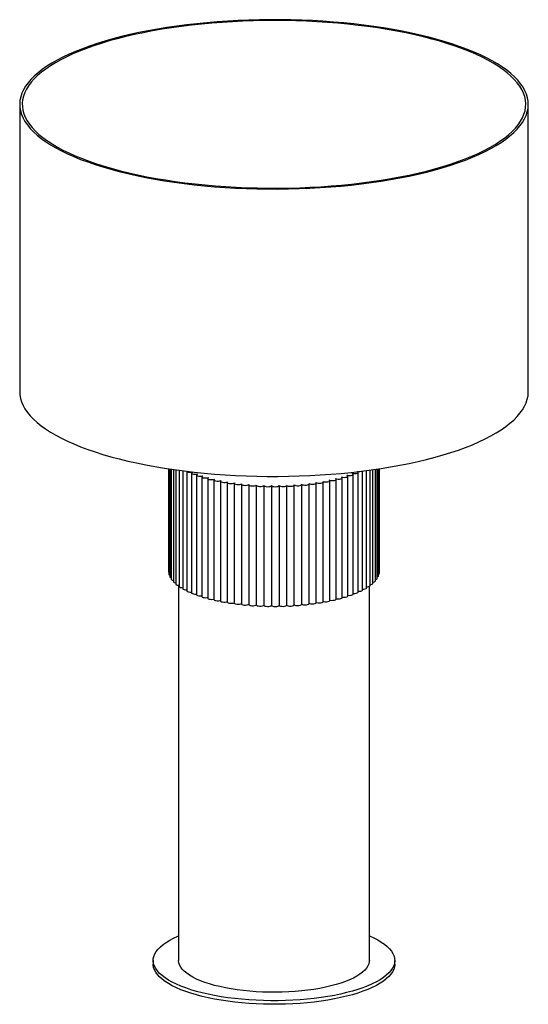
# Paper-space layout '_Dimétrica' of a CAD drawing. Header units: millimetres. Extents: x -200 to 200, y -341 to 434.
import ezdxf

# ---------------------------------------------------------------- set-up
doc = ezdxf.new("R2010")
doc.units = ezdxf.units.MM

psp = doc.layouts.new('_Dimétrica')

# ---------------------------------------------------------------- linework, layer by layer
at = {"color": 7, "linetype": 'Continuous', "lineweight": 25}
for p, q in [((-200, 367.7), (-200, 141.42)), ((200, 141.42), (200, 367.7)), ((-82.99, 80.77), (-82.99, -0.34)), ((-82.69, 80.72), (-82.69, -2.33)), ((-81.95, 80.61), (-81.95, -4.31)), ((-80.76, 80.43), (-80.76, -6.26)), ((-79.14, 80.2), (-79.14, -8.18)), ((-77.09, 79.91), (-77.09, -10.06)), ((-74.63, 79.57), (-74.63, -11.87)), ((-71.77, 79.2), (-71.77, -13.62)), ((-68.52, 78.79), (-68.52, -15.3)), ((66.17, -16.36), (66.17, 77.92)), ((69.66, -14.74), (69.66, 78.93)), ((72.78, -13.04), (72.78, 79.33)), ((75.51, -11.27), (75.51, 79.69)), ((77.83, -9.43), (77.83, 80.01)), ((79.74, -7.54), (79.74, 80.28)), ((81.21, -5.61), (81.21, 80.5)), ((82.25, -3.64), (82.25, 80.65)), ((82.85, -1.66), (82.85, 80.74)), ((82.99, 0.34), (82.99, 80.77)), ((-64.91, 77.39), (-64.91, -16.89)), ((-60.95, 75.9), (-60.95, -18.38)), ((-56.67, 74.51), (-56.67, -19.78)), ((-52.09, 73.22), (-52.09, -21.06)), ((-47.23, 72.06), (-47.23, -22.22)), ((-42.12, 71.02), (-42.12, -23.26)), ((-36.8, 70.11), (-36.8, -24.17)), ((38.62, -23.88), (38.62, 70.4)), ((43.87, -22.92), (43.87, 71.36)), ((48.9, -21.84), (48.9, 72.44)), ((53.67, -20.64), (53.67, 73.64)), ((58.15, -19.32), (58.15, 74.96)), ((62.33, -17.89), (62.33, 76.39)), ((-31.28, 69.34), (-31.28, -24.94)), ((-25.61, 68.7), (-25.61, -25.58)), ((-19.82, 68.21), (-19.82, -26.07)), ((-13.92, 67.86), (-13.92, -26.42)), ((-7.97, 67.67), (-7.97, -26.62)), ((-1.99, 67.56), (-1.99, -26.72)), ((4.01, 67.59), (4.01, -26.69)), ((9.99, -26.56), (9.99, 67.72)), ((15.92, -26.32), (15.92, 67.96)), ((21.79, -25.92), (21.79, 68.36)), ((27.54, -25.38), (27.54, 68.9)), ((33.17, -24.7), (33.17, 69.58)), ((82.85, 0.03), (82.99, 0.34)), ((-75, -11.01), (-75, -306.41)), ((75, -306.41), (75, -11.82)), ((-95, -306.41), (-95, -309.24)), ((95, -309.24), (95, -306.41))]:
    psp.add_line(p, q, dxfattribs=at)
at = {"color": 7, "linetype": 'Continuous', "lineweight": 25, "flags": 128}
for points in [[(-70.71, 305.33), (-62.81, 304.4), (-54.81, 303.58), (-46.71, 302.87), (-38.52, 302.28), (-30.27, 301.8), (-21.96, 301.43), (-13.62, 301.18), (-5.25, 301.05), (3.12, 301.04), (11.5, 301.14), (19.85, 301.36), (28.16, 301.69), (36.43, 302.14), (44.63, 302.71), (52.76, 303.39), (60.79, 304.18), (68.72, 305.09), (76.52, 306.1), (84.19, 307.22), (91.71, 308.45), (99.08, 309.78), (106.27, 311.22), (113.27, 312.75), (120.07, 314.38), (126.66, 316.1), (133.03, 317.92), (139.17, 319.82), (145.06, 321.8), (150.7, 323.87), (156.08, 326.01), (161.18, 328.22), (165.99, 330.51), (170.52, 332.86), (174.75, 335.27), (178.67, 337.74), (182.27, 340.26), (185.56, 342.82), (188.52, 345.44), (191.15, 348.09), (193.45, 350.77), (195.41, 353.49), (197.02, 356.23), (198.29, 358.99), (199.21, 361.76), (199.78, 364.55), (200, 367.34), (199.87, 370.13), (199.38, 372.92), (198.55, 375.7), (197.37, 378.46), (195.85, 381.21), (193.98, 383.93), (191.77, 386.62), (189.22, 389.28), (186.34, 391.91), (183.14, 394.49), (179.61, 397.02), (175.77, 399.5), (171.62, 401.93), (167.17, 404.29), (162.43, 406.59), (157.4, 408.83), (152.09, 410.99), (146.52, 413.07), (140.69, 415.08), (134.61, 417), (128.3, 418.84), (121.77, 420.58), (115.01, 422.24), (108.06, 423.79), (100.92, 425.25), (93.6, 426.61), (86.12, 427.87), (78.48, 429.01), (70.71, 430.06), (62.81, 430.99), (54.81, 431.81), (46.71, 432.52), (38.52, 433.11), (30.27, 433.59), (21.96, 433.96), (13.62, 434.21), (5.25, 434.34), (-3.12, 434.35), (-11.5, 434.25), (-19.85, 434.03), (-28.16, 433.7), (-36.43, 433.25), (-44.63, 432.68), (-52.76, 432), (-60.79, 431.21), (-68.72, 430.3), (-76.52, 429.29), (-84.19, 428.17), (-91.71, 426.94), (-99.08, 425.61), (-106.27, 424.17), (-113.27, 422.64), (-120.07, 421.01), (-126.66, 419.29), (-133.03, 417.48), (-139.17, 415.57), (-145.06, 413.59), (-150.7, 411.52), (-156.08, 409.38), (-161.18, 407.17), (-165.99, 404.88), (-170.52, 402.53), (-174.75, 400.12), (-178.67, 397.66), (-182.27, 395.13), (-185.56, 392.57), (-188.52, 389.95), (-191.15, 387.3), (-193.45, 384.62), (-195.41, 381.9), (-197.02, 379.16), (-198.29, 376.4), (-199.21, 373.63), (-199.78, 370.84), (-200, 368.05), (-199.87, 365.26), (-199.38, 362.47), (-198.55, 359.69), (-197.37, 356.93), (-195.85, 354.18), (-193.98, 351.46), (-191.77, 348.77), (-189.22, 346.11), (-186.34, 343.48), (-183.14, 340.9), (-179.61, 338.37), (-175.77, 335.89), (-171.62, 333.46), (-167.17, 331.1), (-162.43, 328.8), (-157.4, 326.56), (-152.09, 324.4), (-146.52, 322.32), (-140.69, 320.31), (-134.61, 318.39), (-128.3, 316.55), (-121.77, 314.81), (-115.01, 313.16), (-108.06, 311.6), (-100.92, 310.14), (-93.6, 308.78), (-86.12, 307.53), (-78.48, 306.38), (-70.71, 305.33)], [(-70, 305.96), (-62.13, 305.03), (-54.15, 304.21), (-46.08, 303.51), (-37.92, 302.92), (-29.69, 302.44), (-21.41, 302.08), (-13.09, 301.84), (-4.75, 301.71), (3.59, 301.71), (11.94, 301.82), (20.26, 302.04), (28.54, 302.38), (36.78, 302.84), (44.95, 303.42), (53.04, 304.11), (61.03, 304.91), (68.92, 305.82), (76.68, 306.85), (84.31, 307.98), (91.79, 309.22), (99.1, 310.56), (106.24, 312), (113.19, 313.54), (119.94, 315.18), (126.47, 316.91), (132.78, 318.74), (138.85, 320.65), (144.68, 322.64), (150.25, 324.71), (155.55, 326.86), (160.58, 329.08), (165.32, 331.37), (169.77, 333.73), (173.91, 336.15), (177.75, 338.62), (181.27, 341.14), (184.46, 343.71), (187.33, 346.32), (189.87, 348.98), (192.07, 351.66), (193.92, 354.37), (195.44, 357.11), (196.6, 359.87), (197.42, 362.64), (197.88, 365.42), (197.99, 368.2), (197.75, 370.98), (197.16, 373.76), (196.22, 376.52), (194.93, 379.27), (193.29, 382), (191.31, 384.7), (188.99, 387.38), (186.34, 390.01), (183.35, 392.61), (180.03, 395.17), (176.4, 397.67), (172.45, 400.12), (168.2, 402.52), (163.64, 404.85), (158.8, 407.12), (153.67, 409.31), (148.27, 411.44), (142.61, 413.48), (136.69, 415.44), (130.53, 417.32), (124.14, 419.11), (117.52, 420.81), (110.7, 422.42), (103.68, 423.92), (96.48, 425.33), (89.1, 426.63), (81.57, 427.83), (73.89, 428.93), (66.08, 429.91), (58.16, 430.78), (50.13, 431.55), (42.01, 432.19), (33.81, 432.73), (25.56, 433.14), (17.26, 433.44), (8.93, 433.63), (0.58, 433.7), (-7.77, 433.64), (-16.1, 433.48), (-24.41, 433.19), (-32.67, 432.79), (-40.87, 432.27), (-49, 431.64), (-57.05, 430.9), (-64.99, 430.04), (-72.81, 429.07), (-80.51, 427.99), (-88.07, 426.81), (-95.46, 425.52), (-102.69, 424.12), (-109.74, 422.63), (-116.59, 421.04), (-123.23, 419.35), (-129.65, 417.58), (-135.85, 415.71), (-141.8, 413.76), (-147.5, 411.73), (-152.94, 409.61), (-158.1, 407.43), (-162.99, 405.17), (-167.58, 402.85), (-171.88, 400.46), (-175.87, 398.02), (-179.55, 395.52), (-182.91, 392.97), (-185.94, 390.38), (-188.64, 387.74), (-191.01, 385.08), (-193.04, 382.38), (-194.72, 379.65), (-196.06, 376.9), (-197.05, 374.14), (-197.69, 371.37), (-197.98, 368.58), (-197.92, 365.8), (-197.5, 363.02), (-196.74, 360.25), (-195.62, 357.49), (-194.16, 354.75), (-192.35, 352.04), (-190.2, 349.35), (-187.71, 346.69), (-184.88, 344.07), (-181.73, 341.5), (-178.26, 338.96), (-174.46, 336.49), (-170.36, 334.06), (-165.96, 331.7), (-161.26, 329.4), (-156.27, 327.17), (-151, 325.01), (-145.47, 322.92), (-139.68, 320.92), (-133.64, 319), (-127.36, 317.16), (-120.86, 315.42), (-114.14, 313.76), (-107.22, 312.21), (-100.1, 310.75), (-92.81, 309.4), (-85.36, 308.14), (-77.75, 307), (-70, 305.96)], [(-200, 141.42), (-199.87, 138.98), (-199.38, 136.2), (-198.55, 133.42), (-197.37, 130.65), (-195.85, 127.91), (-193.98, 125.19), (-191.77, 122.49), (-189.22, 119.83), (-186.34, 117.21), (-183.14, 114.63), (-179.61, 112.1), (-175.77, 109.62), (-171.62, 107.19), (-167.17, 104.82), (-162.43, 102.52), (-157.4, 100.29), (-152.09, 98.13), (-146.52, 96.04), (-140.69, 94.04), (-134.61, 92.12), (-128.3, 90.28), (-121.77, 88.53), (-115.01, 86.88), (-108.06, 85.32), (-100.92, 83.86), (-93.6, 82.51), (-86.12, 81.25), (-78.48, 80.1), (-70.71, 79.06)], [(-70.71, 79.06), (-62.81, 78.13), (-54.81, 77.31), (-46.71, 76.6), (-38.52, 76), (-30.27, 75.52), (-21.96, 75.16), (-13.62, 74.91), (-5.25, 74.78), (3.12, 74.76), (11.5, 74.86), (19.85, 75.08), (28.16, 75.42), (36.43, 75.87), (44.63, 76.44), (52.76, 77.12), (60.79, 77.91), (68.72, 78.81), (76.52, 79.83), (84.19, 80.95), (91.71, 82.18), (99.08, 83.51), (106.27, 84.94), (113.27, 86.48), (120.07, 88.11), (126.66, 89.83), (133.03, 91.64), (139.17, 93.54), (145.06, 95.53), (150.7, 97.59), (156.08, 99.73), (161.18, 101.95), (165.99, 104.23), (170.52, 106.58), (174.75, 108.99), (178.67, 111.46), (182.27, 113.98), (185.56, 116.55), (188.52, 119.16), (191.15, 121.81), (193.45, 124.5), (195.41, 127.21), (197.02, 129.95), (198.29, 132.71), (199.21, 135.49), (199.78, 138.28), (200, 141.07), (200, 141.42)], [(-68.46, 78.78), (-68.45, 78.76), (-67.98, 78.41), (-67.16, 78.14), (-66.1, 78), (-64.96, 78), (-63.9, 78.14)], [(-63.9, 78.14), (-64.6, 77.84), (-64.9, 77.47), (-64.77, 77.09), (-64.23, 76.76), (-63.35, 76.52), (-62.27, 76.4), (-61.13, 76.43), (-60.1, 76.59)], [(61.42, 77.11), (62.46, 76.95), (63.6, 76.93), (64.68, 77.05), (65.54, 77.31), (66.06, 77.65), (66.15, 78.02), (65.82, 78.39), (65.7, 78.45)], [(-60.1, 76.59), (-60.73, 76.28), (-60.95, 75.9), (-60.74, 75.53), (-60.13, 75.21), (-59.2, 74.99), (-58.08, 74.9), (-56.95, 74.95), (-55.97, 75.15)], [(-55.97, 75.15), (-56.52, 74.81), (-56.66, 74.44), (-56.37, 74.07), (-55.68, 73.76), (-54.7, 73.57), (-53.58, 73.51), (-52.46, 73.59), (-51.52, 73.81)], [(-51.52, 73.81), (-52, 73.46), (-52.05, 73.08), (-51.68, 72.72), (-50.93, 72.43), (-49.91, 72.26), (-48.77, 72.23), (-47.68, 72.34), (-46.79, 72.58)], [(-46.79, 72.58), (-47.19, 72.22), (-47.16, 71.84), (-46.7, 71.49), (-45.89, 71.23), (-44.83, 71.08), (-43.69, 71.08), (-42.63, 71.21), (-41.79, 71.48)], [(-41.79, 71.48), (-42.11, 71.11), (-41.99, 70.73), (-41.46, 70.39), (-40.59, 70.15), (-39.5, 70.03), (-38.36, 70.05), (-37.33, 70.22), (-36.56, 70.5)], [(-36.56, 70.5), (-36.8, 70.13), (-36.6, 69.75), (-35.99, 69.43), (-35.06, 69.2), (-33.96, 69.11), (-32.83, 69.16), (-31.84, 69.35), (-31.13, 69.65)], [(27.43, 69.17), (28.09, 68.86), (29.05, 68.65), (30.18, 68.58), (31.3, 68.66), (32.25, 68.86), (32.91, 69.18), (33.16, 69.55), (32.99, 69.92)], [(32.99, 69.92), (33.71, 69.63), (34.72, 69.45), (35.85, 69.41), (36.95, 69.51), (37.86, 69.74), (38.44, 70.07), (38.62, 70.44), (38.35, 70.81)], [(38.35, 70.81), (39.15, 70.54), (40.19, 70.38), (41.33, 70.37), (42.4, 70.5), (43.26, 70.75), (43.76, 71.09), (43.85, 71.47), (43.51, 71.83)], [(43.51, 71.83), (44.36, 71.58), (45.43, 71.45), (46.58, 71.47), (47.62, 71.62), (48.41, 71.89), (48.84, 72.25), (48.84, 72.63), (48.42, 72.98)], [(48.42, 72.98), (49.32, 72.75), (50.43, 72.65), (51.56, 72.69), (52.57, 72.87), (53.3, 73.16), (53.64, 73.53), (53.56, 73.9), (53.06, 74.25)], [(53.06, 74.25), (54.01, 74.04), (55.13, 73.96), (56.26, 74.03), (57.22, 74.24), (57.88, 74.55), (58.15, 74.92), (57.98, 75.3), (57.4, 75.62)], [(57.4, 75.62), (58.4, 75.44), (59.53, 75.39), (60.64, 75.49), (61.55, 75.72), (62.14, 76.05), (62.33, 76.42), (62.07, 76.79), (61.42, 77.11)], [(-31.13, 69.65), (-31.28, 69.28), (-30.99, 68.91), (-30.32, 68.6), (-29.34, 68.4), (-28.22, 68.34), (-27.1, 68.42), (-26.16, 68.63), (-25.52, 68.95)], [(-25.52, 68.95), (-25.59, 68.57), (-25.22, 68.21), (-24.47, 67.92), (-23.46, 67.74), (-22.32, 67.71), (-21.23, 67.81), (-20.33, 68.05), (-19.77, 68.38)], [(-19.77, 68.38), (-19.75, 68), (-19.3, 67.65), (-18.5, 67.38), (-17.45, 67.23), (-16.3, 67.22), (-15.24, 67.36), (-14.4, 67.62), (-13.91, 67.96)], [(-13.91, 67.96), (-13.8, 67.58), (-13.28, 67.24), (-12.41, 67), (-11.33, 66.87), (-10.19, 66.89), (-9.16, 67.06), (-8.38, 67.33), (-7.97, 67.69)], [(-7.97, 67.69), (-7.78, 67.31), (-7.18, 66.99), (-6.26, 66.76), (-5.16, 66.67), (-4.02, 66.72), (-3.03, 66.9), (-2.31, 67.2), (-1.99, 67.56)], [(-1.99, 67.56), (-1.71, 67.2), (-1.04, 66.89), (-0.08, 66.68), (1.05, 66.62), (2.17, 66.69), (3.12, 66.9), (3.76, 67.22), (4.01, 67.59)], [(4.01, 67.59), (4.37, 67.23), (5.1, 66.94), (6.11, 66.76), (7.25, 66.72), (8.35, 66.82), (9.25, 67.06), (9.82, 67.39), (9.98, 67.76)], [(9.98, 67.76), (10.42, 67.41), (11.22, 67.14), (12.26, 66.99), (13.41, 66.98), (14.48, 67.11), (15.32, 67.37), (15.82, 67.71), (15.9, 68.09)], [(15.9, 68.09), (16.41, 67.75), (17.27, 67.5), (18.35, 67.37), (19.49, 67.39), (20.53, 67.55), (21.31, 67.82), (21.73, 68.18), (21.73, 68.56)], [(21.73, 68.56), (22.32, 68.23), (23.23, 68), (24.33, 67.9), (25.46, 67.95), (26.46, 68.13), (27.19, 68.43), (27.53, 68.79), (27.43, 69.17)], [(-82.99, -0.34), (-82.99, -0.35), (-82.76, -0.72), (-82.69, -0.77)], [(-82.69, -2.33), (-82.68, -2.42), (-82.37, -2.78), (-81.95, -2.99)], [(-81.95, -4.31), (-81.91, -4.47), (-81.51, -4.83), (-80.76, -5.1)], [(-80.76, -6.26), (-80.68, -6.5), (-80.2, -6.84), (-79.38, -7.1), (-79.14, -7.15)], [(77.83, -8.47), (78.22, -8.41), (79.09, -8.16), (79.62, -7.82), (79.74, -7.54)], [(79.74, -6.47), (79.89, -6.43), (80.7, -6.17), (81.15, -5.82), (81.21, -5.61)], [(81.21, -4.4), (81.85, -4.14), (82.22, -3.78), (82.25, -3.64)], [(82.25, -2.25), (82.55, -2.09), (82.84, -1.72), (82.85, -1.66)], [(-79.14, -8.18), (-79, -8.49), (-78.45, -8.82), (-77.56, -9.06), (-77.09, -9.13)], [(-77.09, -10.06), (-77.09, -10.06), (-76.87, -10.43), (-76.25, -10.75), (-75.31, -10.97), (-74.63, -11.04)], [(-74.63, -11.87), (-74.62, -11.95), (-74.32, -12.32), (-73.63, -12.62), (-72.64, -12.81), (-71.77, -12.87)], [(-71.77, -13.62), (-71.74, -13.78), (-71.35, -14.13), (-70.59, -14.42), (-69.57, -14.59), (-68.52, -14.62)], [(-68.52, -15.3), (-68.45, -15.53), (-67.98, -15.87), (-67.16, -16.14), (-66.1, -16.28), (-64.96, -16.28), (-64.91, -16.28)], [(66.17, -15.73), (66.17, -15.73), (67.31, -15.72), (68.36, -15.57), (69.16, -15.3), (69.6, -14.94), (69.66, -14.74)], [(69.66, -14.04), (70.65, -14), (71.66, -13.82), (72.4, -13.53), (72.76, -13.17), (72.78, -13.04)], [(72.78, -12.26), (73.59, -12.2), (74.56, -12), (75.23, -11.69), (75.51, -11.32), (75.51, -11.27)], [(75.51, -10.4), (76.12, -10.33), (77.04, -10.11), (77.64, -9.78), (77.83, -9.43)], [(-64.91, -16.89), (-64.77, -17.19), (-64.23, -17.52), (-63.35, -17.77), (-62.27, -17.88), (-61.13, -17.85), (-60.95, -17.84)], [(-60.95, -18.38), (-60.74, -18.75), (-60.13, -19.07), (-59.2, -19.29), (-58.08, -19.38), (-56.95, -19.33), (-56.67, -19.29)], [(-56.67, -19.78), (-56.66, -19.84), (-56.37, -20.21), (-55.68, -20.52), (-54.7, -20.71), (-53.58, -20.78), (-52.46, -20.69), (-52.09, -20.62)], [(-52.09, -21.06), (-52.05, -21.2), (-51.68, -21.56), (-50.93, -21.85), (-49.91, -22.02), (-48.77, -22.05), (-47.68, -21.94), (-47.23, -21.84)], [(-47.23, -22.22), (-47.16, -22.44), (-46.7, -22.79), (-45.89, -23.05), (-44.83, -23.2), (-43.69, -23.2), (-42.63, -23.07), (-42.12, -22.93)], [(38.62, -23.58), (39.15, -23.74), (40.19, -23.9), (41.33, -23.91), (42.4, -23.78), (43.26, -23.53), (43.76, -23.19), (43.87, -22.92)], [(43.87, -22.58), (44.36, -22.7), (45.43, -22.83), (46.58, -22.82), (47.62, -22.66), (48.41, -22.39), (48.84, -22.03), (48.9, -21.84)], [(48.9, -21.44), (49.32, -21.53), (50.43, -21.63), (51.56, -21.59), (52.57, -21.41), (53.3, -21.12), (53.64, -20.76), (53.67, -20.64)], [(53.67, -20.19), (54.01, -20.24), (55.13, -20.32), (56.26, -20.25), (57.22, -20.04), (57.88, -19.73), (58.15, -19.36), (58.15, -19.32)], [(58.15, -18.81), (58.4, -18.84), (59.53, -18.89), (60.64, -18.79), (61.55, -18.56), (62.14, -18.23), (62.33, -17.89)], [(62.33, -17.32), (62.46, -17.33), (63.6, -17.35), (64.68, -17.23), (65.54, -16.98), (66.06, -16.64), (66.17, -16.36)], [(-42.12, -23.26), (-41.99, -23.55), (-41.46, -23.89), (-40.59, -24.13), (-39.5, -24.25), (-38.36, -24.23), (-37.33, -24.06), (-36.8, -23.89)], [(-36.8, -24.17), (-36.6, -24.53), (-35.99, -24.85), (-35.06, -25.08), (-33.96, -25.17), (-32.83, -25.12), (-31.84, -24.93), (-31.28, -24.72)], [(-31.28, -24.94), (-31.28, -25), (-30.99, -25.37), (-30.32, -25.68), (-29.34, -25.88), (-28.22, -25.94), (-27.1, -25.86), (-26.16, -25.65), (-25.61, -25.4)], [(-25.61, -25.58), (-25.59, -25.71), (-25.22, -26.07), (-24.47, -26.36), (-23.46, -26.54), (-22.32, -26.57), (-21.23, -26.47), (-20.33, -26.23), (-19.82, -25.94)], [(-19.82, -26.07), (-19.75, -26.28), (-19.3, -26.63), (-18.5, -26.9), (-17.45, -27.05), (-16.3, -27.06), (-15.24, -26.92), (-14.4, -26.66), (-13.91, -26.32)], [(-13.92, -26.42), (-13.8, -26.7), (-13.28, -27.04), (-12.41, -27.28), (-11.33, -27.41), (-10.19, -27.39), (-9.16, -27.23), (-8.38, -26.95), (-7.97, -26.59)], [(-7.97, -26.62), (-7.78, -26.97), (-7.18, -27.29), (-6.26, -27.52), (-5.16, -27.61), (-4.02, -27.56), (-3.03, -27.38), (-2.31, -27.08), (-1.99, -26.72)], [(-1.99, -26.72), (-1.71, -27.09), (-1.04, -27.39), (-0.08, -27.6), (1.05, -27.66), (2.17, -27.59), (3.12, -27.38), (3.76, -27.06), (4.01, -26.69)], [(4.01, -26.69), (4.37, -27.05), (5.1, -27.34), (6.11, -27.52), (7.25, -27.56), (8.35, -27.46), (9.25, -27.22), (9.82, -26.89), (9.99, -26.56)], [(9.98, -26.52), (10.42, -26.87), (11.22, -27.14), (12.26, -27.29), (13.41, -27.3), (14.48, -27.17), (15.32, -26.92), (15.82, -26.57), (15.92, -26.32)], [(15.92, -26.22), (16.41, -26.53), (17.27, -26.78), (18.35, -26.91), (19.49, -26.89), (20.53, -26.73), (21.31, -26.46), (21.73, -26.1), (21.79, -25.92)], [(21.79, -25.77), (22.32, -26.05), (23.23, -26.28), (24.33, -26.38), (25.46, -26.33), (26.46, -26.15), (27.19, -25.85), (27.53, -25.49), (27.54, -25.38)], [(27.54, -25.18), (28.09, -25.42), (29.05, -25.63), (30.18, -25.7), (31.3, -25.62), (32.25, -25.42), (32.91, -25.1), (33.16, -24.73), (33.17, -24.7)], [(33.17, -24.45), (33.71, -24.65), (34.72, -24.83), (35.85, -24.87), (36.95, -24.77), (37.86, -24.54), (38.44, -24.21), (38.62, -23.88)], [(75, -286.98), (75.03, -286.99), (78.44, -288.55), (81.56, -290.18), (84.38, -291.86), (86.88, -293.6), (89.06, -295.39), (90.91, -297.22), (92.42, -299.09), (93.59, -300.98), (94.41, -302.89), (94.88, -304.82), (94.99, -306.75), (94.76, -308.68), (94.17, -310.6), (93.22, -312.51), (91.94, -314.39), (90.31, -316.24), (88.34, -318.06), (86.05, -319.83), (83.43, -321.56), (80.51, -323.22), (77.28, -324.83), (73.77, -326.36), (69.99, -327.83), (65.94, -329.21), (61.65, -330.51), (57.13, -331.71), (52.39, -332.83), (47.46, -333.84), (42.36, -334.76), (37.1, -335.57), (31.7, -336.27), (26.18, -336.85), (20.56, -337.33), (14.87, -337.69), (9.12, -337.93), (3.34, -338.06), (-2.46, -338.07), (-8.24, -337.96), (-14, -337.73), (-19.7, -337.39), (-25.33, -336.93), (-30.86, -336.36), (-36.28, -335.68), (-41.57, -334.89), (-46.7, -333.99), (-51.65, -332.99), (-56.42, -331.89), (-60.97, -330.7), (-65.3, -329.41), (-69.39, -328.04), (-73.21, -326.59), (-76.77, -325.07), (-80.04, -323.47), (-83.01, -321.81), (-85.67, -320.1), (-88.01, -318.33), (-90.03, -316.52), (-91.71, -314.67), (-93.05, -312.79), (-94.05, -310.89), (-94.69, -308.97), (-94.98, -307.04), (-94.92, -305.11), (-94.51, -303.19), (-93.74, -301.27), (-92.62, -299.38), (-91.16, -297.51), (-89.37, -295.67), (-87.24, -293.87), (-84.78, -292.12), (-82.01, -290.43), (-78.93, -288.79), (-75.56, -287.22), (-75, -286.98)], [(95, -309.24), (94.99, -309.58), (94.76, -311.51), (94.17, -313.43), (93.22, -315.33), (91.94, -317.22), (90.31, -319.07), (88.34, -320.89), (86.05, -322.66), (83.43, -324.38), (80.51, -326.05), (77.28, -327.66), (73.77, -329.19), (69.99, -330.66), (65.94, -332.04), (61.65, -333.34), (57.13, -334.54), (52.39, -335.66), (47.46, -336.67), (42.36, -337.59), (37.1, -338.39), (31.7, -339.09), (26.18, -339.68), (20.56, -340.16), (14.87, -340.52), (9.12, -340.76), (3.34, -340.89), (-2.46, -340.9), (-8.24, -340.79), (-14, -340.56), (-19.7, -340.22), (-25.33, -339.76), (-30.86, -339.19), (-36.28, -338.51), (-41.57, -337.72), (-46.7, -336.82), (-51.65, -335.82), (-56.42, -334.72), (-60.97, -333.52), (-65.3, -332.24), (-69.39, -330.87), (-73.21, -329.42), (-76.77, -327.9), (-80.04, -326.3), (-83.01, -324.64), (-85.67, -322.93), (-88.01, -321.16), (-90.03, -319.35), (-91.71, -317.5), (-93.05, -315.62), (-94.05, -313.72), (-94.69, -311.8), (-94.98, -309.87), (-95, -309.24)], [(75, -306.41), (74.96, -307.25), (74.61, -308.97), (73.9, -310.68), (72.84, -312.37), (71.43, -314.03), (69.69, -315.65), (67.61, -317.23), (65.21, -318.76), (62.5, -320.23), (59.49, -321.64), (56.19, -322.97), (52.63, -324.22), (48.82, -325.39), (44.78, -326.47), (40.52, -327.45), (36.07, -328.33), (31.45, -329.11), (26.67, -329.78), (21.77, -330.34), (16.77, -330.78), (11.69, -331.11), (6.55, -331.32), (1.38, -331.41), (-3.8, -331.38), (-8.96, -331.23), (-14.07, -330.97), (-19.12, -330.59), (-24.08, -330.09), (-28.92, -329.48), (-33.63, -328.76), (-38.17, -327.93), (-42.54, -327), (-46.7, -325.98), (-50.63, -324.86), (-54.33, -323.65), (-57.77, -322.36), (-60.93, -320.99), (-63.8, -319.55), (-66.37, -318.06), (-68.62, -316.5), (-70.55, -314.9), (-72.13, -313.26), (-73.38, -311.58), (-74.27, -309.88), (-74.82, -308.17), (-75, -306.44), (-75, -306.41)]]:
    psp.add_lwpolyline(points, dxfattribs=at)
at = {"color": 7, "linetype": 'Continuous', "lineweight": 25}
psp.add_arc((66.75, 85.67), 7.14, 267.51888, 286.13211, dxfattribs=at)

doc.saveas('drawing.dxf')
